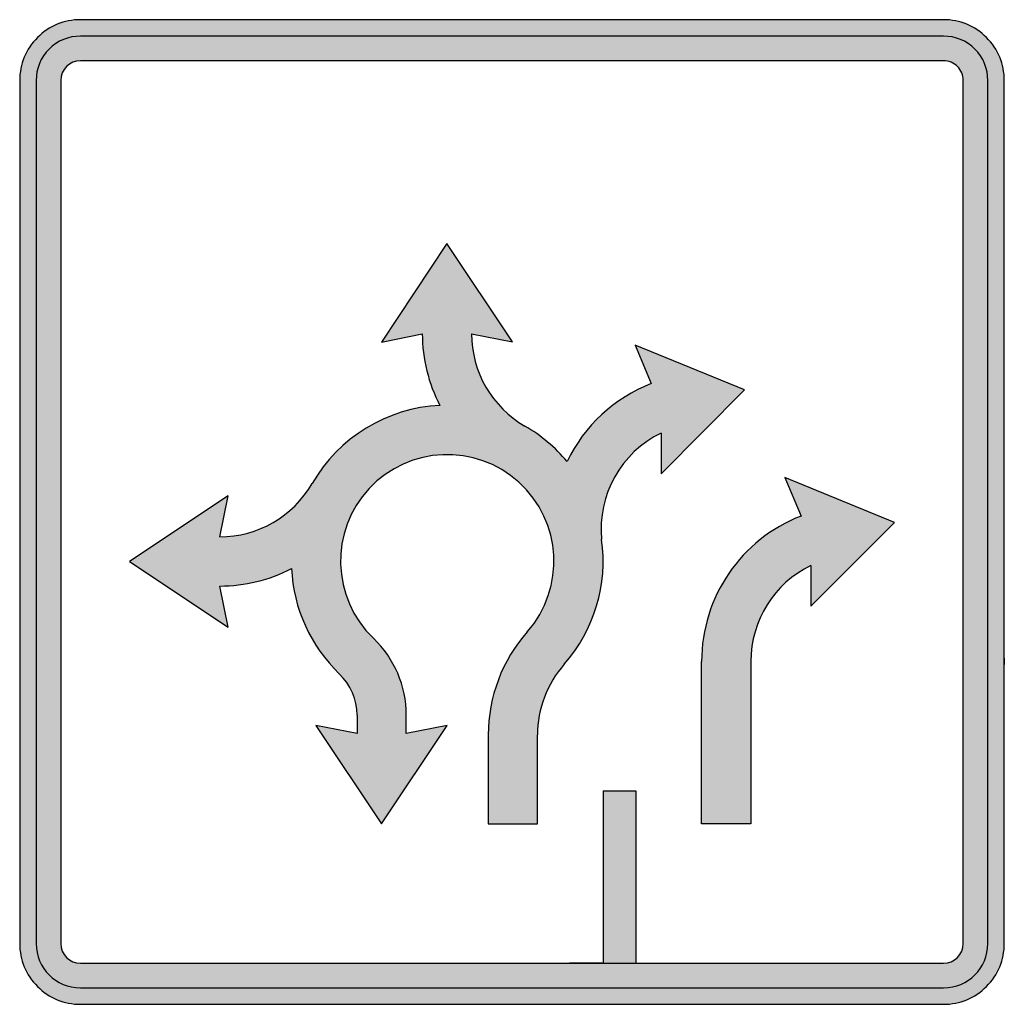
# Model space of a CAD drawing. Header units: inches. Extents: x -0.5 to 0.5, y -0.5 to 0.5.
import ezdxf

# ---------------------------------------------------------------- set-up
doc = ezdxf.new("R2010")
doc.units = ezdxf.units.IN
doc.header["$MEASUREMENT"] = 0

msp = doc.modelspace()

# ---------------------------------------------------------------- hatches: boundary and pattern name
h = msp.add_hatch(color=7)
h.paths.add_polyline_path([(0.5, -0.1483), (0.5, -0.155), (0.5, -0.4383), (0.4995, -0.4465), (0.4978, -0.4543), (0.4953, -0.462), (0.4918, -0.4692), (0.4873, -0.4758), (0.482, -0.482), (0.4758, -0.4873), (0.4692, -0.4918), (0.462, -0.4953), (0.4543, -0.4978), (0.4465, -0.4995), (0.4383, -0.5), (-0.4383, -0.5), (-0.4465, -0.4995), (-0.4543, -0.4978), (-0.462, -0.4953), (-0.4692, -0.4918), (-0.4758, -0.4873), (-0.482, -0.482), (-0.4873, -0.4758), (-0.4918, -0.4692), (-0.4953, -0.462), (-0.4978, -0.4543), (-0.4995, -0.4465), (-0.5, -0.4383), (-0.5, 0.4383), (-0.4995, 0.4465), (-0.4978, 0.4543), (-0.4953, 0.462), (-0.4918, 0.4692), (-0.4873, 0.4758), (-0.482, 0.482), (-0.4758, 0.4873), (-0.4692, 0.4918), (-0.462, 0.4953), (-0.4543, 0.4978), (-0.4465, 0.4995), (-0.4383, 0.5), (0.4383, 0.5), (0.4465, 0.4995), (0.4543, 0.4978), (0.462, 0.4953), (0.4692, 0.4918), (0.4758, 0.4873), (0.482, 0.482), (0.4873, 0.4758), (0.4918, 0.4692), (0.4953, 0.462), (0.4978, 0.4543), (0.4995, 0.4465), (0.5, 0.4383), (0.5, -0.1483)])
h.paths.add_polyline_path([(0.0917, -0.4583), (0.0583, -0.4583), (-0.4383, -0.4583), (-0.441, -0.4582), (-0.4437, -0.4577), (-0.4462, -0.4568), (-0.4485, -0.4557), (-0.4525, -0.4525), (-0.4557, -0.4485), (-0.4568, -0.4462), (-0.4577, -0.4437), (-0.4582, -0.441), (-0.4583, -0.4383), (-0.4583, 0.4383), (-0.4582, 0.441), (-0.4577, 0.4437), (-0.4568, 0.4462), (-0.4557, 0.4485), (-0.4525, 0.4525), (-0.4485, 0.4557), (-0.4462, 0.4568), (-0.4437, 0.4577), (-0.441, 0.4582), (-0.4383, 0.4583), (0.4383, 0.4583), (0.441, 0.4582), (0.4435, 0.4577), (0.446, 0.4568), (0.4483, 0.4557), (0.4505, 0.4542), (0.4525, 0.4525), (0.4542, 0.4505), (0.4557, 0.4483), (0.4568, 0.446), (0.4577, 0.4435), (0.4582, 0.441), (0.4583, 0.4383), (0.4583, -0.4383), (0.4582, -0.441), (0.4577, -0.4437), (0.4568, -0.4462), (0.4557, -0.4485), (0.4525, -0.4525), (0.4485, -0.4557), (0.4462, -0.4568), (0.4437, -0.4577), (0.441, -0.4582), (0.4383, -0.4583), (0.1258, -0.4583), (0.1258, -0.2833), (0.0925, -0.2833), (0.0925, -0.4583), (0.0917, -0.4583)], flags=0)
h = msp.add_hatch(color=7)
edge = h.paths.add_edge_path()
edge.add_line((-0.4383, -0.4833), (0.4383, -0.4833))
edge.add_spline(control_points=[(0.4383, -0.4833), (0.4632, -0.4833), (0.4833, -0.4632), (0.4833, -0.4383)], knot_values=[0, 0, 0, 0, 1, 1, 1, 1], degree=3, periodic=0)
edge.add_line((0.4833, -0.4383), (0.4833, 0.4383))
edge.add_spline(control_points=[(0.4833, 0.4383), (0.4833, 0.4503), (0.4786, 0.4617), (0.4702, 0.4702), (0.4617, 0.4786), (0.4503, 0.4833), (0.4383, 0.4833)], knot_values=[0, 0, 0, 0, 1, 1, 1, 2, 2, 2, 2], degree=3, periodic=0)
edge.add_line((0.4383, 0.4833), (-0.4383, 0.4833))
edge.add_spline(control_points=[(-0.4383, 0.4833), (-0.4503, 0.4833), (-0.4617, 0.4786), (-0.4702, 0.4702), (-0.4786, 0.4617), (-0.4833, 0.4503), (-0.4833, 0.4383)], knot_values=[0, 0, 0, 0, 1, 1, 1, 2, 2, 2, 2], degree=3, periodic=0)
edge.add_line((-0.4833, 0.4383), (-0.4833, -0.4383))
edge.add_spline(control_points=[(-0.4833, -0.4383), (-0.4833, -0.4503), (-0.4786, -0.4617), (-0.4702, -0.4702), (-0.4617, -0.4786), (-0.4503, -0.4833), (-0.4383, -0.4833)], knot_values=[0, 0, 0, 0, 1, 1, 1, 2, 2, 2, 2], degree=3, periodic=0)
edge = h.paths.add_edge_path(flags=0)
edge.add_line((-0.4383, -0.4583), (0.4383, -0.4583))
edge.add_spline(control_points=[(0.4383, -0.4583), (0.4494, -0.4583), (0.4583, -0.4494), (0.4583, -0.4383)], knot_values=[0, 0, 0, 0, 1, 1, 1, 1], degree=3, periodic=0)
edge.add_line((0.4583, -0.4383), (0.4583, 0.4383))
edge.add_spline(control_points=[(0.4583, 0.4383), (0.4583, 0.4436), (0.4562, 0.4487), (0.4525, 0.4525), (0.4487, 0.4562), (0.4436, 0.4583), (0.4383, 0.4583)], knot_values=[0, 0, 0, 0, 1, 1, 1, 2, 2, 2, 2], degree=3, periodic=0)
edge.add_line((0.4383, 0.4583), (-0.4383, 0.4583))
edge.add_spline(control_points=[(-0.4383, 0.4583), (-0.4494, 0.4583), (-0.4583, 0.4494), (-0.4583, 0.4383)], knot_values=[0, 0, 0, 0, 1, 1, 1, 1], degree=3, periodic=0)
edge.add_line((-0.4583, 0.4383), (-0.4583, -0.4383))
edge.add_spline(control_points=[(-0.4583, -0.4383), (-0.4583, -0.4494), (-0.4494, -0.4583), (-0.4383, -0.4583)], knot_values=[0, 0, 0, 0, 1, 1, 1, 1], degree=3, periodic=0)
for points in [[(-0.0242, -0.2263), (-0.0242, -0.3167), (0.0258, -0.3167), (0.0258, -0.2263), (0.0262, -0.2198), (0.0267, -0.2133), (0.0277, -0.2068), (0.029, -0.2005), (0.0308, -0.1942), (0.0328, -0.188), (0.0353, -0.1822), (0.0382, -0.1762), (0.0413, -0.1705), (0.0448, -0.165), (0.0488, -0.1598), (0.053, -0.1547), (0.0603, -0.1458), (0.0668, -0.1365), (0.0728, -0.1267), (0.0778, -0.1165), (0.0823, -0.1062), (0.0858, -0.0955), (0.0888, -0.0845), (0.0908, -0.0733), (0.0922, -0.062), (0.0925, -0.0507), (0.0922, -0.0393), (0.091, -0.0278), (0.0905, -0.0165), (0.0912, -0.0055), (0.0928, 0.0053), (0.0957, 0.0158), (0.0995, 0.026), (0.1043, 0.0357), (0.11, 0.0448), (0.1167, 0.0535), (0.1242, 0.0613), (0.1325, 0.0685), (0.1417, 0.0748), (0.1515, 0.0802), (0.1515, 0.039), (0.2363, 0.1242), (0.1252, 0.1697), (0.1415, 0.1305), (0.1323, 0.1265), (0.1233, 0.122), (0.1148, 0.117), (0.1065, 0.1115), (0.0987, 0.1055), (0.0912, 0.099), (0.0842, 0.092), (0.0775, 0.0847), (0.0715, 0.0768), (0.0658, 0.0687), (0.0607, 0.0602), (0.056, 0.0512), (0.0498, 0.0582), (0.0432, 0.0648), (0.0362, 0.0712), (0.0288, 0.077), (0.0212, 0.0823), (0.0132, 0.0872), (0.0052, 0.0923), (-0.0025, 0.0982), (-0.0093, 0.1045), (-0.0157, 0.1115), (-0.0215, 0.119), (-0.0265, 0.1268), (-0.0308, 0.1352), (-0.0343, 0.1438), (-0.0373, 0.1527), (-0.0393, 0.162), (-0.0407, 0.1713), (-0.041, 0.181), (0.0007, 0.1727), (-0.0662, 0.2727), (-0.1327, 0.1725), (-0.091, 0.1808), (-0.0905, 0.1683), (-0.089, 0.1558), (-0.0865, 0.1435), (-0.083, 0.1313), (-0.0787, 0.1197), (-0.0732, 0.1082), (-0.0867, 0.107), (-0.0997, 0.1047), (-0.1125, 0.1013), (-0.1248, 0.0968), (-0.1368, 0.0915), (-0.1482, 0.0852), (-0.1592, 0.0778), (-0.1693, 0.0698), (-0.179, 0.0608), (-0.1878, 0.051), (-0.1958, 0.0403), (-0.203, 0.029), (-0.2082, 0.0208), (-0.214, 0.0133), (-0.2203, 0.0063), (-0.2273, 0), (-0.2347, -0.0057), (-0.2425, -0.0107), (-0.2508, -0.015), (-0.2595, -0.0187), (-0.2685, -0.0215), (-0.2777, -0.0235), (-0.2872, -0.0248), (-0.2967, -0.0252), (-0.2885, 0.0165), (-0.3883, -0.0503), (-0.2883, -0.1168), (-0.2967, -0.0752), (-0.284, -0.0747), (-0.2715, -0.0732), (-0.2592, -0.0707), (-0.2472, -0.0672), (-0.2353, -0.0628), (-0.224, -0.0575), (-0.2232, -0.0675), (-0.2217, -0.0775), (-0.2197, -0.0873), (-0.217, -0.0968), (-0.2137, -0.1063), (-0.2098, -0.1155), (-0.2055, -0.1245), (-0.2005, -0.1332), (-0.195, -0.1415), (-0.189, -0.1493), (-0.1825, -0.157), (-0.1753, -0.1643), (-0.17, -0.1702), (-0.1657, -0.1765), (-0.1622, -0.1835), (-0.1595, -0.1908), (-0.158, -0.1985), (-0.1575, -0.2063), (-0.1575, -0.225), (-0.1992, -0.2167), (-0.1325, -0.3167), (-0.0658, -0.2167), (-0.1075, -0.225), (-0.1075, -0.2063), (-0.1077, -0.199), (-0.1085, -0.1917), (-0.1097, -0.1845), (-0.1113, -0.1775), (-0.1135, -0.1707), (-0.1162, -0.1638), (-0.1192, -0.1573), (-0.1227, -0.151), (-0.1265, -0.1448), (-0.1308, -0.139), (-0.1357, -0.1335), (-0.1408, -0.1282), (-0.1458, -0.1228), (-0.1507, -0.1173), (-0.1548, -0.1117), (-0.1587, -0.1057), (-0.1622, -0.0995), (-0.1652, -0.0932), (-0.1677, -0.0867), (-0.1698, -0.0802), (-0.1715, -0.0735), (-0.1728, -0.0667), (-0.1737, -0.0598), (-0.174, -0.053), (-0.174, -0.0462), (-0.1735, -0.0393), (-0.1727, -0.0325), (-0.1713, -0.0257), (-0.1697, -0.019), (-0.1673, -0.0123), (-0.1647, -0.0058), (-0.1617, 0.0005), (-0.1582, 0.0067), (-0.1542, 0.0127), (-0.1498, 0.0183), (-0.145, 0.0238), (-0.1398, 0.0292), (-0.1343, 0.0338), (-0.1287, 0.0382), (-0.1227, 0.0422), (-0.1167, 0.0457), (-0.1103, 0.0488), (-0.104, 0.0513), (-0.0973, 0.0537), (-0.0907, 0.0555), (-0.084, 0.0568), (-0.0772, 0.0577), (-0.0703, 0.0582), (-0.0633, 0.0583), (-0.0565, 0.058), (-0.0497, 0.0572), (-0.0428, 0.0558), (-0.0362, 0.0542), (-0.0295, 0.0522), (-0.023, 0.0497), (-0.0167, 0.0467), (-0.0105, 0.0432), (-0.0045, 0.0393), (0.0013, 0.035), (0.007, 0.0302), (0.0123, 0.0252), (0.0172, 0.0197), (0.0217, 0.0142), (0.0257, 0.0083), (0.0292, 0.0022), (0.0323, -0.004), (0.0352, -0.0105), (0.0375, -0.017), (0.0393, -0.0237), (0.0408, -0.0303), (0.0418, -0.0372), (0.0423, -0.044), (0.0425, -0.0508), (0.0423, -0.0577), (0.0417, -0.0645), (0.0405, -0.0713), (0.0388, -0.0782), (0.0368, -0.0848), (0.0343, -0.0913), (0.0315, -0.0977), (0.0282, -0.104), (0.0243, -0.1102), (0.0202, -0.116), (0.0155, -0.1217), (0.0093, -0.129), (0.0037, -0.1368), (-0.0015, -0.1448), (-0.0062, -0.1532), (-0.0103, -0.1617), (-0.0138, -0.1703), (-0.017, -0.1793), (-0.0195, -0.1885), (-0.0215, -0.1978), (-0.023, -0.2072), (-0.0238, -0.2168), (-0.0242, -0.2263)], [(0.1925, -0.3167), (0.1925, -0.1517), (0.1928, -0.1437), (0.1933, -0.1355), (0.1943, -0.1277), (0.1958, -0.1198), (0.1977, -0.112), (0.1998, -0.1045), (0.2023, -0.097), (0.2052, -0.0897), (0.2085, -0.0825), (0.212, -0.0757), (0.216, -0.0688), (0.2203, -0.0623), (0.2248, -0.056), (0.2297, -0.0498), (0.2348, -0.044), (0.2403, -0.0383), (0.2462, -0.033), (0.2522, -0.028), (0.2585, -0.0232), (0.265, -0.0187), (0.2718, -0.0145), (0.2788, -0.0107), (0.2862, -0.0073), (0.2937, -0.0042), (0.2772, 0.035), (0.3885, -0.0105), (0.3037, -0.0957), (0.3035, -0.0543), (0.2945, -0.0592), (0.286, -0.065), (0.2783, -0.0713), (0.2712, -0.0783), (0.2647, -0.086), (0.259, -0.0943), (0.2542, -0.103), (0.2502, -0.112), (0.2468, -0.1215), (0.2445, -0.1313), (0.243, -0.1415), (0.2425, -0.1517), (0.2425, -0.3167), (0.1925, -0.3167)], [(0.1259, -0.4583), (0.0926, -0.4583), (0.0926, -0.2833), (0.1259, -0.2833), (0.1259, -0.4583)]]:
    msp.add_hatch(color=7).paths.add_polyline_path(points)

# ---------------------------------------------------------------- linework, layer by layer
at = {"color": 7}
for p, q in [((0.4383, 0.5), (-0.4383, 0.5)), ((0.4383, 0.4833), (-0.4383, 0.4833)), ((0.4383, 0.4583), (-0.4383, 0.4583)), ((-0.5, 0.4383), (-0.5, -0.4383)), ((-0.4833, 0.4383), (-0.4833, -0.4383)), ((-0.4583, 0.4383), (-0.4583, -0.4383)), ((0.4583, -0.4383), (0.4583, 0.4383)), ((0.4833, -0.4383), (0.4833, 0.4383)), ((0.5, -0.4383), (0.5, 0.4383)), ((-0.0662, 0.2726), (-0.1327, 0.1725)), ((0.0006, 0.1727), (-0.0662, 0.2726)), ((-0.1327, 0.1725), (-0.0911, 0.1809)), ((-0.0411, 0.181), (0.0006, 0.1727)), ((0.1251, 0.1696), (0.1415, 0.1304)), ((0.2363, 0.1241), (0.1251, 0.1696)), ((0.1515, 0.0389), (0.2363, 0.1241)), ((0.1515, 0.0802), (0.1515, 0.0389)), ((0.2772, 0.0351), (0.2936, -0.0041)), ((0.3884, -0.0105), (0.2772, 0.0351)), ((-0.2884, 0.0164), (-0.3884, -0.0503)), ((-0.2967, -0.0252), (-0.2884, 0.0164)), ((0.3036, -0.0956), (0.3884, -0.0105)), ((-0.3884, -0.0503), (-0.2883, -0.1169)), ((0.3035, -0.0543), (0.3036, -0.0956)), ((-0.2883, -0.1169), (-0.2967, -0.0752)), ((0.5, -0.1483), (0.5, -0.155)), ((0.1926, -0.3167), (0.1926, -0.1517)), ((0.2426, -0.1517), (0.2426, -0.3167)), ((-0.1574, -0.2063), (-0.1574, -0.225)), ((-0.1074, -0.225), (-0.1074, -0.2063)), ((-0.1991, -0.2167), (-0.1324, -0.3167)), ((-0.1574, -0.225), (-0.1991, -0.2167)), ((-0.1324, -0.3167), (-0.0658, -0.2167)), ((-0.0658, -0.2167), (-0.1074, -0.225)), ((-0.0241, -0.2264), (-0.0241, -0.3167)), ((0.0259, -0.3167), (0.0259, -0.2264)), ((0.0926, -0.2833), (0.1259, -0.2833)), ((0.0926, -0.2833), (0.0926, -0.4583)), ((0.1259, -0.2833), (0.1259, -0.4583)), ((-0.0241, -0.3167), (0.0259, -0.3167)), ((0.2426, -0.3167), (0.1926, -0.3167)), ((-0.4383, -0.4583), (0.4383, -0.4583)), ((0.0917, -0.4583), (0.0583, -0.4583)), ((-0.4383, -0.4833), (0.4383, -0.4833)), ((-0.4383, -0.5), (0.4383, -0.5))]:
    msp.add_line(p, q, dxfattribs=at)
for points, knots in [([(-0.4383, 0.5), (-0.4547, 0.5), (-0.4704, 0.4935), (-0.4819, 0.4819), (-0.4935, 0.4704), (-0.5, 0.4547), (-0.5, 0.4383)], [0, 0, 0, 0, 1, 1, 1, 2, 2, 2, 2]), ([(0.5, 0.4383), (0.5, 0.4547), (0.4935, 0.4704), (0.4819, 0.4819), (0.4704, 0.4935), (0.4547, 0.5), (0.4383, 0.5)], [0, 0, 0, 0, 1, 1, 1, 2, 2, 2, 2]), ([(-0.4383, 0.4833), (-0.4503, 0.4833), (-0.4617, 0.4786), (-0.4702, 0.4702), (-0.4786, 0.4617), (-0.4833, 0.4503), (-0.4833, 0.4383)], [0, 0, 0, 0, 1, 1, 1, 2, 2, 2, 2]), ([(0.4833, 0.4383), (0.4833, 0.4503), (0.4786, 0.4617), (0.4702, 0.4702), (0.4617, 0.4786), (0.4503, 0.4833), (0.4383, 0.4833)], [0, 0, 0, 0, 1, 1, 1, 2, 2, 2, 2]), ([(0.4583, 0.4383), (0.4583, 0.4436), (0.4562, 0.4487), (0.4525, 0.4525), (0.4487, 0.4562), (0.4436, 0.4583), (0.4383, 0.4583)], [0, 0, 0, 0, 1, 1, 1, 2, 2, 2, 2]), ([(0.0155, -0.1217), (0.0547, -0.0772), (0.0509, -0.0096), (0.007, 0.0302), (-0.0369, 0.07), (-0.1046, 0.0672), (-0.145, 0.0239), (-0.1854, -0.0194), (-0.1835, -0.0872), (-0.1408, -0.1282)], [0, 0, 0, 0, 1, 1, 1, 2, 2, 2, 3, 3, 3, 3]), ([(-0.5, -0.4383), (-0.5, -0.4547), (-0.4935, -0.4704), (-0.4819, -0.4819), (-0.4704, -0.4935), (-0.4547, -0.5), (-0.4383, -0.5)], [0, 0, 0, 0, 1, 1, 1, 2, 2, 2, 2]), ([(0.4383, -0.5), (0.4547, -0.5), (0.4704, -0.4935), (0.4819, -0.4819), (0.4935, -0.4704), (0.5, -0.4547), (0.5, -0.4383)], [0, 0, 0, 0, 1, 1, 1, 2, 2, 2, 2])]:
    msp.add_open_spline(points, degree=3, knots=knots, dxfattribs=at)
for points in [[(-0.4383, 0.4583), (-0.4494, 0.4583), (-0.4583, 0.4494), (-0.4583, 0.4383)], [(-0.0911, 0.1809), (-0.091, 0.1556), (-0.0849, 0.1306), (-0.0732, 0.1082)], [(-0.0411, 0.181), (-0.041, 0.1423), (-0.0203, 0.1065), (0.0132, 0.0872)], [(0.1415, 0.1304), (0.104, 0.1159), (0.0734, 0.0875), (0.056, 0.0512)], [(-0.0732, 0.1082), (-0.1271, 0.1056), (-0.176, 0.0758), (-0.203, 0.029)], [(0.056, 0.0512), (0.044, 0.0656), (0.0295, 0.0778), (0.0132, 0.0872)], [(0.1515, 0.0802), (0.1107, 0.0604), (0.0866, 0.0173), (0.091, -0.0278)], [(-0.2967, -0.0252), (-0.258, -0.0252), (-0.2223, -0.0045), (-0.203, 0.029)], [(0.2936, -0.0041), (0.2327, -0.0278), (0.1926, -0.0864), (0.1926, -0.1517)], [(0.053, -0.1547), (0.0836, -0.12), (0.0975, -0.0736), (0.091, -0.0278)], [(-0.2967, -0.0752), (-0.2714, -0.0752), (-0.2464, -0.0691), (-0.2239, -0.0574)], [(-0.2239, -0.0574), (-0.222, -0.098), (-0.2046, -0.1362), (-0.1754, -0.1643)], [(0.3035, -0.0543), (0.2662, -0.0724), (0.2426, -0.1103), (0.2426, -0.1517)], [(-0.1074, -0.2063), (-0.1074, -0.1768), (-0.1195, -0.1486), (-0.1408, -0.1282)], [(0.0155, -0.1217), (-0.01, -0.1506), (-0.0241, -0.1878), (-0.0241, -0.2264)], [(0.053, -0.1547), (0.0355, -0.1745), (0.0259, -0.2), (0.0259, -0.2264)], [(-0.1574, -0.2063), (-0.1574, -0.1905), (-0.1639, -0.1753), (-0.1754, -0.1643)], [(-0.4833, -0.4383), (-0.4833, -0.4632), (-0.4632, -0.4833), (-0.4383, -0.4833)], [(-0.4583, -0.4383), (-0.4583, -0.4494), (-0.4494, -0.4583), (-0.4383, -0.4583)], [(0.4383, -0.4833), (0.4632, -0.4833), (0.4833, -0.4632), (0.4833, -0.4383)], [(0.4383, -0.4583), (0.4494, -0.4583), (0.4583, -0.4494), (0.4583, -0.4383)]]:
    msp.add_open_spline(points, degree=3, dxfattribs=at)

doc.saveas('drawing.dxf')
